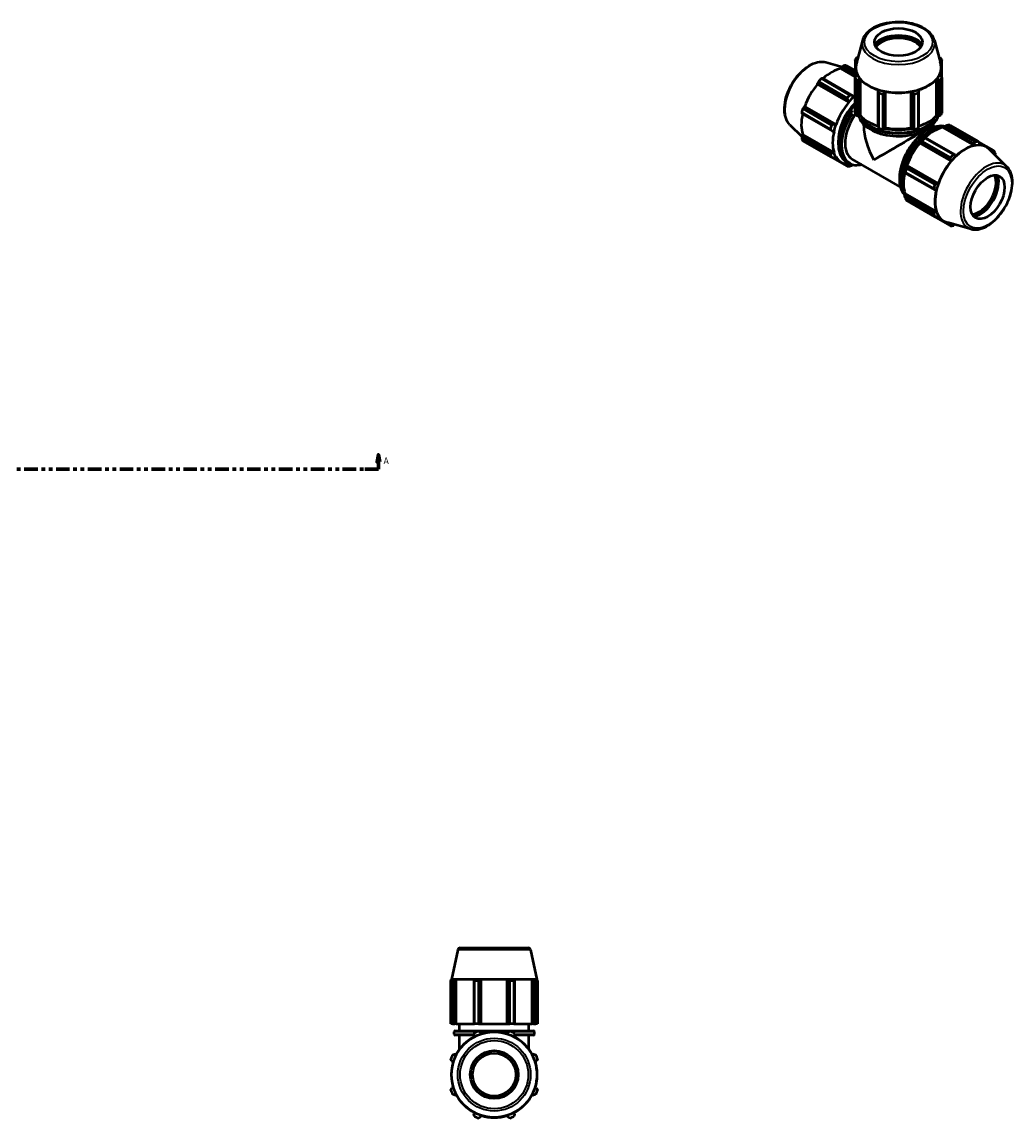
# Model space of a CAD drawing. Header units: inches. Extents: x 0.1 to 63.5, y -23.5 to 45.1.
# Tile 7 of 7: x 36.4 to 63.5, y 15.2 to 45.1. Entities that reach past the tile are written whole.
import ezdxf

# ---------------------------------------------------------------- set-up
doc = ezdxf.new("R2010")
doc.units = ezdxf.units.IN
doc.header["$MEASUREMENT"] = 0
doc.linetypes.add('DOUBLE_DASH_CHAIN', pattern=[1.2403, 0.6614, -0.0827, 0.1654, -0.0827, 0.1654, -0.0827])
for name, color, linetype, lineweight in [('Section Line (ANSI)', 7, 'DOUBLE_DASH_CHAIN', 70), ('Visible (ANSI)', 7, 'Continuous', 50), ('Visible Narrow (ANSI)', 7, 'Continuous', 35)]:
    doc.layers.add(name, color=color, linetype=linetype, lineweight=lineweight)
doc.styles.add('Label Text (ANSI)', font='tahoma.ttf')

# ---------------------------------------------------------------- blocks, each defined once
blk = doc.blocks.new('2dTransSection0')
at = {"layer": 'Section Line (ANSI)', "linetype": 'Continuous'}
for p, q in [((20.794, 33.322), (20.754, 33.125)), ((20.794, 33.125), (20.794, 33.322)), ((20.833, 33.125), (20.794, 33.322)), ((46.122, 33.322), (46.083, 33.125)), ((46.122, 33.125), (46.122, 33.322)), ((46.161, 33.125), (46.122, 33.322)), ((20.754, 33.125), (20.833, 33.125)), ((20.794, 32.929), (20.794, 33.125)), ((20.794, 32.929), (21.168, 32.929)), ((45.748, 32.929), (46.122, 32.929)), ((46.083, 33.125), (46.161, 33.125)), ((46.122, 32.929), (46.122, 33.125))]:
    blk.add_line(p, q, dxfattribs=at)
at = {"layer": 'Section Line (ANSI)', "linetype": 'DOUBLE_DASH_CHAIN', "ltscale": 0.558869}
blk.add_line((20.794, 32.929), (46.122, 32.929), dxfattribs=at)
at = {"layer": 'Section Line (ANSI)', "linetype": 'Continuous', "flags": 128}
for points in [[(20.833, 33.125), (20.794, 33.322), (20.754, 33.125), (20.833, 33.125)], [(46.161, 33.125), (46.122, 33.322), (46.083, 33.125), (46.161, 33.125)]]:
    blk.add_lwpolyline(points, dxfattribs=at)
at = {"layer": 'Section Line (ANSI)'}
for points in [[(20.833, 33.125), (20.794, 33.322), (20.754, 33.125), (20.833, 33.125)], [(46.161, 33.125), (46.122, 33.322), (46.083, 33.125), (46.161, 33.125)]]:
    blk.add_solid(points, dxfattribs=at)
at = {"layer": 'Section Line (ANSI)', "char_height": 0.18, "attachment_point": 7, "style": 'Label Text (ANSI)'}
for insert in [(20.504, 33.066), (46.259, 33.066)]:
    blk.add_mtext('A', dxfattribs=dict(at, insert=insert))

msp = doc.modelspace()

# ---------------------------------------------------------------- linework, layer by layer
at = {"layer": 'Visible (ANSI)'}
for p, q in [((59.3376, 44.6296), (59.1668, 43.9797)), ((61.3038, 44.6296), (61.4747, 43.9797)), ((58.337, 44.0342), (58.7864, 43.9124)), ((59.1352, 44.1001), (59.1352, 43.6087)), ((59.1671, 44.0773), (59.1931, 44.0798)), ((59.1671, 43.9963), (59.1671, 44.0773)), ((61.4484, 44.0798), (61.4743, 44.0773)), ((61.4743, 44.0773), (61.4743, 43.9963)), ((61.5063, 43.6087), (61.5063, 44.1001)), ((58.7466, 43.8647), (58.7633, 43.8938)), ((59.1352, 43.6409), (58.7466, 43.8647)), ((58.7633, 43.8938), (59.1352, 43.6797)), ((59.1352, 43.757), (58.8194, 43.9388)), ((58.8972, 43.9464), (59.1352, 43.8093)), ((59.1489, 43.6302), (59.1489, 43.8779)), ((61.4925, 43.6302), (61.4925, 43.8779)), ((58.1112, 43.4523), (58.9399, 42.975)), ((58.1149, 43.437), (58.1112, 43.4523)), ((58.9701, 42.9445), (58.1149, 43.437)), ((58.9198, 43.0593), (58.1383, 43.5093)), ((58.216, 43.5914), (58.9976, 43.1413)), ((59.0777, 43.1203), (58.2489, 43.5975)), ((59.1352, 42.6434), (59.1352, 43.6087)), ((59.2032, 43.675), (59.1671, 43.6584)), ((59.1807, 43.5454), (59.1807, 42.58)), ((59.2478, 43.5462), (59.2813, 43.5663)), ((59.2478, 42.5674), (59.2478, 43.5462)), ((59.2813, 42.5775), (59.2813, 43.5663)), ((61.3601, 42.5775), (61.3601, 43.5663)), ((61.3601, 43.5663), (61.3937, 43.5462)), ((61.3937, 43.5462), (61.3937, 42.5674)), ((61.4743, 43.6584), (61.4383, 43.675)), ((61.4607, 42.58), (61.4607, 43.5454)), ((61.5063, 43.6087), (61.5063, 42.6434)), ((59.1009, 43.0935), (59.0777, 43.1203)), ((59.7796, 43.2793), (59.7622, 43.25)), ((59.7622, 43.25), (59.7622, 42.2712)), ((59.7841, 42.2326), (59.7841, 43.198)), ((59.8941, 43.1717), (59.8941, 42.2063)), ((59.957, 43.2035), (59.9684, 43.2343)), ((59.957, 42.2247), (59.957, 43.2035)), ((59.9684, 42.2455), (59.9684, 43.2343)), ((60.6731, 42.2455), (60.6731, 43.2343)), ((60.6731, 43.2343), (60.6845, 43.2035)), ((60.6845, 43.2035), (60.6845, 42.2247)), ((60.7474, 42.2063), (60.7474, 43.1717)), ((60.8574, 43.198), (60.8574, 42.2326)), ((60.8793, 43.25), (60.8618, 43.2793)), ((60.8793, 42.2712), (60.8793, 43.25)), ((57.7475, 42.8223), (57.7625, 42.8266)), ((58.5762, 42.345), (57.7475, 42.8223)), ((58.6177, 42.3341), (57.7625, 42.8266)), ((58.9399, 42.975), (58.966, 42.9512)), ((58.966, 42.9512), (58.9701, 42.9445)), ((59.1035, 43.0852), (59.1009, 43.0935)), ((58.4609, 42.2118), (57.6794, 42.6619)), ((57.6904, 42.6301), (58.5191, 42.1529)), ((57.7116, 42.7704), (58.4931, 42.3203)), ((59.1807, 42.58), (59.2478, 42.5674)), ((59.2813, 42.5775), (59.2478, 42.5674)), ((61.3937, 42.5674), (61.3601, 42.5775)), ((61.3937, 42.5674), (61.4607, 42.58)), ((57.3559, 42.3306), (57.6856, 42.0044)), ((58.6098, 42.3343), (58.5762, 42.345)), ((58.6177, 42.3341), (58.6098, 42.3343)), ((59.3757, 42.3039), (59.3757, 42.3347)), ((59.7622, 42.2712), (59.7841, 42.2326)), ((59.8941, 42.2063), (59.957, 42.2247)), ((59.9684, 42.2455), (59.957, 42.2247)), ((60.6845, 42.2247), (60.6731, 42.2455)), ((60.6845, 42.2247), (60.7474, 42.2063)), ((60.8574, 42.2326), (60.8793, 42.2712)), ((61.2657, 42.3039), (61.2657, 42.3347)), ((61.3155, 42.2752), (61.2657, 42.3039)), ((61.5379, 42.2573), (61.5406, 42.2686)), ((61.5379, 42.2573), (62.3931, 41.7648)), ((61.5406, 42.2686), (61.5638, 42.2811)), ((61.5638, 42.2811), (62.3925, 41.8039)), ((62.4254, 41.8623), (61.6439, 42.3123)), ((61.7217, 42.3199), (62.5032, 41.8698)), ((57.6794, 41.9643), (58.4609, 41.5142)), ((57.6904, 42.0354), (57.7072, 42.0644)), ((58.5191, 41.5582), (57.6904, 42.0354)), ((58.5625, 41.5719), (57.7072, 42.0644)), ((58.5191, 42.1529), (58.554, 42.1462)), ((58.554, 42.1462), (58.5625, 42.148)), ((61.0494, 41.9849), (61.0369, 41.9786)), ((61.0405, 41.9649), (61.822, 41.5148)), ((61.8781, 41.5077), (61.0494, 41.9849)), ((58.4931, 41.4429), (57.7116, 41.8929)), ((58.1383, 41.6453), (58.9198, 41.1953)), ((60.902, 41.8363), (60.9116, 41.8396)), ((60.9062, 41.8296), (60.902, 41.8363)), ((60.9062, 41.8296), (61.7614, 41.3371)), ((60.9116, 41.8396), (61.7404, 41.3624)), ((61.7443, 41.4328), (60.9627, 41.8828)), ((62.3925, 41.8039), (62.3931, 41.7648)), ((62.9298, 41.6222), (62.5046, 41.8671)), ((62.5156, 41.8459), (62.7288, 41.7231)), ((62.5266, 41.7777), (62.5302, 41.8172)), ((63.2855, 41.1846), (62.8089, 41.6562)), ((62.8243, 41.6463), (62.894, 41.6061)), ((62.894, 41.6061), (62.8832, 41.5826)), ((58.554, 41.5639), (58.5191, 41.5582)), ((58.7679, 41.2996), (58.5271, 41.4383)), ((58.5625, 41.5719), (58.554, 41.5639)), ((58.5762, 41.4318), (58.6098, 41.4401)), ((58.6098, 41.4401), (58.6177, 41.4494)), ((60.3723, 40.6374), (59.0602, 41.3929)), ((61.7404, 41.3624), (61.7614, 41.3371)), ((61.8948, 41.4778), (61.8781, 41.5077)), ((58.9399, 41.2207), (58.8777, 41.2565)), ((58.9662, 41.2726), (58.9218, 41.2982)), ((58.966, 41.2334), (58.9399, 41.2207)), ((58.9701, 41.2449), (58.966, 41.2334)), ((60.49, 41.0313), (60.4908, 41.0175)), ((60.4908, 41.0175), (61.3196, 40.5402)), ((61.2854, 40.5853), (60.5039, 41.0354)), ((60.5361, 41.1439), (61.3176, 40.6938)), ((60.5479, 41.2096), (60.5459, 41.2194)), ((60.5459, 41.2194), (60.5538, 41.2192)), ((61.3766, 40.7324), (60.5479, 41.2096)), ((60.5538, 41.2192), (61.409, 40.7267)), ((61.409, 40.7267), (61.3766, 40.7324)), ((60.49, 40.449), (60.4985, 40.457)), ((60.4908, 40.4227), (60.49, 40.449)), ((61.3196, 39.9455), (60.4908, 40.4227)), ((60.4985, 40.457), (61.3537, 39.9645)), ((61.3196, 40.5402), (61.3537, 40.5406)), ((60.5039, 40.3378), (61.2854, 39.8877)), ((61.3176, 39.8164), (60.5361, 40.2664)), ((60.9627, 40.0188), (61.7443, 39.5688)), ((61.3537, 39.9645), (61.3196, 39.9455)), ((61.3417, 39.8174), (61.5592, 39.6922)), ((61.3766, 39.8191), (61.409, 39.842)), ((62.3045, 39.4809), (61.6573, 39.6564)), ((61.7404, 39.608), (61.669, 39.6491)), ((61.7558, 39.6297), (61.7404, 39.608)), ((48.2881, 19.804), (48.1152, 18.991)), ((48.3522, 19.856), (50.2126, 19.856)), ((50.2767, 19.804), (50.4495, 18.991)), ((48.1424, 18.9608), (48.0968, 18.9608)), ((48.0968, 17.78), (48.0968, 18.9608)), ((48.1152, 18.991), (48.1106, 18.9894)), ((48.1648, 18.9894), (48.1106, 18.9894)), ((48.1106, 18.9679), (48.1106, 18.9894)), ((50.4495, 18.991), (48.1152, 18.991)), ((48.1648, 18.9894), (48.1288, 18.9772)), ((48.1424, 18.9608), (48.1424, 17.78)), ((48.2094, 18.9772), (48.243, 18.9894)), ((48.2094, 17.78), (48.2094, 18.9772)), ((48.243, 17.78), (48.243, 18.9894)), ((48.7413, 18.9894), (48.243, 18.9894)), ((48.7413, 18.9894), (48.7238, 18.9772)), ((48.7238, 18.9772), (48.7238, 17.78)), ((48.8557, 18.9608), (48.7457, 18.9608)), ((48.7457, 17.78), (48.7457, 18.9608)), ((48.8557, 18.9608), (48.8557, 17.78)), ((48.9186, 18.9772), (48.93, 18.9894)), ((48.9186, 17.78), (48.9186, 18.9772)), ((48.93, 17.78), (48.93, 18.9894)), ((49.6347, 18.9894), (48.93, 18.9894)), ((49.6347, 17.78), (49.6347, 18.9894)), ((49.6347, 18.9894), (49.6461, 18.9772)), ((49.6461, 18.9772), (49.6461, 17.78)), ((49.819, 18.9608), (49.709, 18.9608)), ((49.709, 17.78), (49.709, 18.9608)), ((49.819, 18.9608), (49.819, 17.78)), ((49.8409, 18.9772), (49.8235, 18.9894)), ((50.3218, 18.9894), (49.8235, 18.9894)), ((49.8409, 17.78), (49.8409, 18.9772)), ((50.3218, 17.78), (50.3218, 18.9894)), ((50.3218, 18.9894), (50.3553, 18.9772)), ((50.3553, 18.9772), (50.3553, 17.78)), ((50.436, 18.9772), (50.3999, 18.9894)), ((50.4542, 18.9894), (50.3999, 18.9894)), ((50.4679, 18.9608), (50.4224, 18.9608)), ((50.4224, 17.78), (50.4224, 18.9608)), ((50.4495, 18.991), (50.4542, 18.9894)), ((50.4542, 18.9679), (50.4542, 18.9894)), ((50.4679, 18.9608), (50.4679, 17.78)), ((48.1424, 17.78), (48.0968, 17.78)), ((48.1424, 17.78), (48.2094, 17.78)), ((48.243, 17.78), (48.2094, 17.78)), ((48.243, 17.78), (48.7238, 17.78)), ((48.3374, 17.5908), (48.3374, 17.78)), ((48.7238, 17.78), (48.7457, 17.78)), ((48.8557, 17.78), (48.7457, 17.78)), ((48.8557, 17.78), (48.9186, 17.78)), ((48.93, 17.78), (48.9186, 17.78)), ((48.93, 17.78), (49.6347, 17.78)), ((49.6461, 17.78), (49.6347, 17.78)), ((49.6461, 17.78), (49.709, 17.78)), ((49.819, 17.78), (49.709, 17.78)), ((49.819, 17.78), (49.8409, 17.78)), ((49.8409, 17.78), (50.3218, 17.78)), ((50.2274, 17.5908), (50.2274, 17.78)), ((50.3553, 17.78), (50.3218, 17.78)), ((50.3553, 17.78), (50.4224, 17.78)), ((50.4679, 17.78), (50.4224, 17.78)), ((48.1862, 17.5016), (48.1862, 17.5645)), ((48.2124, 17.5908), (50.3524, 17.5908)), ((48.726, 17.4754), (48.2124, 17.4754)), ((48.3374, 17.0888), (48.3374, 17.4754)), ((48.7238, 17.4689), (48.7413, 17.4354)), ((48.93, 17.5135), (48.9186, 17.5496)), ((49.6461, 17.5496), (49.6347, 17.5135)), ((49.8235, 17.4354), (49.8409, 17.4689)), ((50.3524, 17.4754), (49.8388, 17.4754)), ((50.2274, 17.0888), (50.2274, 17.4754)), ((50.3786, 17.5016), (50.3786, 17.5645)), ((48.1288, 16.7597), (48.1648, 16.7483)), ((48.243, 16.937), (48.2094, 16.9545)), ((50.3553, 16.9545), (50.3218, 16.937)), ((50.3999, 16.7483), (50.436, 16.7597)), ((48.1648, 16.0436), (48.1288, 16.0322)), ((50.436, 16.0322), (50.3999, 16.0436)), ((48.2094, 15.8374), (48.243, 15.8549)), ((50.3218, 15.8549), (50.3553, 15.8374)), ((48.7413, 15.3566), (48.7238, 15.323)), ((48.9186, 15.2423), (48.93, 15.2784)), ((49.6347, 15.2784), (49.6461, 15.2423)), ((49.8409, 15.323), (49.8235, 15.3566))]:
    msp.add_line(p, q, dxfattribs=at)
for radius in [1.1671, 0.6555, 0.59]:
    msp.add_circle((49.2824, 16.396), radius, dxfattribs=at)
for centre, radius, start, end in [((48.3522, 19.7904), 0.0656, 90, 168), ((50.2126, 19.7904), 0.0656, 12, 90), ((48.2124, 17.5645), 0.0262, 90, 180), ((48.2124, 17.5016), 0.0262, 180, 270), ((49.2824, 16.396), 1.1718, 117.5, 152.5), ((49.2824, 16.396), 1.26, 109.79198, 115.20802), ((49.2824, 16.396), 1.1718, 72.5, 107.5), ((49.2824, 16.396), 1.26, 64.79198, 70.20802), ((49.2824, 16.396), 1.1718, 27.5, 62.5), ((50.3524, 17.5645), 0.0262, 0, 90), ((50.3524, 17.5016), 0.0262, 270, 0), ((49.2824, 16.396), 1.26, 154.79198, 160.20802), ((49.2824, 16.396), 1.26, 19.79198, 25.20802), ((49.2824, 16.396), 1.1718, 162.5, 197.5), ((49.2824, 16.396), 1.1718, 342.5, 17.5), ((49.2824, 16.396), 1.26, 199.79198, 205.20802), ((49.2824, 16.396), 1.26, 334.79198, 340.20802), ((49.2824, 16.396), 1.1718, 207.5, 242.5), ((49.2824, 16.396), 1.1718, 297.5, 332.5), ((49.2824, 16.396), 1.1718, 252.5, 287.5), ((49.2824, 16.396), 1.26, 244.79198, 250.20802), ((49.2824, 16.396), 1.26, 289.79198, 295.20802)]:
    msp.add_arc(centre, radius, start, end, dxfattribs=at)
for centre, major_axis, ratio in [((60.3207, 44.5863), (0.6555, 0), 0.5758617), ((62.7567, 40.3548), (0.3271, 0.5681), 0.5780931)]:
    msp.add_ellipse(centre, major_axis=major_axis, ratio=ratio, dxfattribs=at)
for centre, major_axis, ratio, start_param, end_param in [((60.3207, 44.3506), (-0.7168, 0), 0.5758617, 3.5848189, 5.839959), ((60.3207, 44.3506), (-0.6948, 0), 0.5758617, 3.5399689, 5.884809), ((60.3207, 44.3184), (-0.6555, 0), 0.5758617, 3.5043184, 5.9204596), ((60.3207, 43.8779), (-1.1718, 0), 0.5758617, 6.0467253, 6.5886179), ((60.3207, 43.8544), (-1.26, 0), 0.5758617, 5.8432224, 5.93775), ((60.3207, 43.8779), (1.1718, 0), 0.5758617, 5.9777527, 6.5196453), ((60.3207, 43.8544), (1.26, 0), 0.5758617, 0.3454353, 0.4399629), ((58.4975, 42.8075), (0.5848, 1.0155), 0.5780931, 0.4780318, 1.0719493), ((58.5177, 42.7958), (0.6288, 1.0919), 0.5780931, 0.3435016, 0.4380292), ((60.3207, 43.8791), (-1.1671, 0), 0.5758617, 6.1329002, 9.5750631), ((58.4975, 42.8075), (0.5848, 1.0155), 0.5780931, 1.26343, 1.8742952), ((58.5177, 42.7958), (0.6288, 1.0919), 0.5780931, 1.1288997, 1.2234273), ((60.3207, 43.8544), (-1.26, 0), 0.5758617, 0.3454353, 0.4399629), ((60.3207, 43.8779), (1.1718, 0), 0.5758617, 3.6215582, 4.2324234), ((60.3207, 43.8779), (1.1718, 0), 0.5758617, 5.1923545, 5.8032198), ((60.3207, 43.8544), (1.26, 0), 0.5758617, 5.8432224, 5.93775), ((59.2992, 42.3458), (-0.6288, -1.0919), 0.5780931, 4.2704924, 4.36502), ((59.3527, 42.315), (-0.5848, -1.0155), 0.5780931, 4.1907143, 4.2304897), ((60.3207, 43.8544), (1.26, 0), 0.5758617, 4.2724261, 4.3669537), ((60.3207, 43.8779), (1.1718, 0), 0.5758617, 4.4069564, 5.0178216), ((60.3207, 43.8544), (1.26, 0), 0.5758617, 5.0578243, 5.1523519), ((59.3527, 42.315), (-0.5848, -1.0155), 0.5780931, 4.4050227, 5.0158879), ((59.3527, 42.315), (0.4716, 0.8189), 0.5780931, 1.1150619, 2.4441658), ((59.3527, 42.315), (0.5911, 1.0264), 0.5780931, 1.0888971, 1.26343), ((58.4975, 42.8075), (0.5848, 1.0155), 0.5780931, 2.0656152, 2.6596934), ((58.5177, 42.7958), (0.6288, 1.0919), 0.5780931, 1.9142979, 2.0088255), ((59.5318, 42.2119), (-0.4716, -0.8189), 0.5780931, 4.5366396, 6.2831853), ((60.3207, 42.8891), (-1.26, 0), 0.5758617, 0.3454353, 0.4399629), ((60.3207, 42.8891), (-1.1718, 0), 0.5758617, 0.4799655, 1.0739634), ((60.3207, 42.8891), (-1.1718, 0), 0.5758617, 2.0676292, 2.6616271), ((60.3207, 42.8891), (1.26, 0), 0.5758617, 5.8432224, 5.93775), ((59.2992, 42.3458), (-0.6288, -1.0919), 0.5780931, 5.0558906, 5.1504181), ((59.3527, 42.315), (0.5911, 1.0264), 0.5780931, 1.8742952, 2.0488282), ((60.3207, 41.7576), (-0.6689, 1.157), 0.5769785, 0.7844313, 1.5698295), ((60.3207, 42.7344), (0.945, 0), 0.5758617, 4.0748498, 4.0800437), ((60.3207, 42.8891), (1.26, 0), 0.5758617, 4.2724261, 4.3669537), ((60.3207, 42.7344), (0.945, 0), 0.5758617, 4.3213796, 5.1033984), ((60.3207, 42.8891), (-1.1718, 0), 0.5758617, 1.2653637, 1.8762289), ((60.3207, 42.8891), (1.26, 0), 0.5758617, 5.0578243, 5.1523519), ((60.3207, 42.7344), (0.945, 0), 0.5758617, 5.3447343, 5.3499282), ((61.2888, 41.2001), (0.5848, 1.0155), 0.5780931, 0.4780318, 1.0719493), ((60.3207, 41.7576), (0.945, 0.5463), 0.0016725, 0.0009668, 0.5651548), ((61.3422, 41.1693), (0.6288, 1.0919), 0.5780931, 0.3435016, 0.4380292), ((58.5177, 42.7958), (-0.6288, -1.0919), 0.5780931, 5.8412887, 5.9358163), ((59.3527, 42.315), (-0.5848, -1.0155), 0.5780931, 5.1904208, 5.8012861), ((60.3207, 41.7576), (0.945, 0.5463), 0.0016725, 0.6711016, 2.3552276), ((61.2888, 41.2001), (-0.5911, -1.0264), 0.5780931, 4.2304897, 4.4050227), ((61.3422, 41.1693), (0.6288, 1.0919), 0.5780931, 1.1288997, 1.2234273), ((61.2888, 41.2001), (0.5848, 1.0155), 0.5780931, 1.26343, 1.8742952), ((62.1451, 40.707), (0.5824, 1.0114), 0.5780931, 6.1320197, 9.5759436), ((62.144, 40.7076), (-0.5848, -1.0155), 0.5780931, 3.6196245, 4.2304897), ((62.1237, 40.7193), (0.6288, 1.0919), 0.5780931, 0.3435016, 0.4380292), ((62.144, 40.7076), (0.5848, 1.0155), 0.5780931, 6.0458448, 6.5866842), ((62.1237, 40.7193), (0.6288, 1.0919), 0.5780931, 5.8412887, 5.9358163), ((59.2992, 42.3458), (-0.6288, -1.0919), 0.5780931, 5.8412887, 5.9358163), ((59.3527, 42.315), (-0.5911, -1.0264), 0.5780931, 5.8012861, 5.975819), ((59.3527, 42.315), (-0.5848, -1.0155), 0.5780931, 5.975819, 6.5866842), ((62.144, 40.7076), (-0.5848, -1.0155), 0.5780931, 4.4050227, 5.0158879), ((62.1237, 40.7193), (-0.6288, -1.0919), 0.5780931, 4.2704924, 4.36502), ((59.2992, 42.3458), (-0.6288, -1.0919), 0.5780931, 0.3435016, 0.4380292), ((59.3527, 42.315), (-0.5911, -1.0264), 0.5780931, 0.3034989, 0.4102647), ((61.2888, 41.2001), (0.5848, 1.0155), 0.5780931, 2.0656152, 2.6596934), ((61.2888, 41.2001), (-0.5911, -1.0264), 0.5780931, 5.0158879, 5.1904208), ((61.3422, 41.1693), (0.6288, 1.0919), 0.5780931, 1.9142979, 2.0088255), ((62.525, 40.4882), (0.3271, 0.5681), 0.5780931, 3.5021254, 5.9226525), ((62.5528, 40.4722), (0.3467, 0.6021), 0.5780931, 3.5387108, 5.8860671), ((62.5528, 40.4722), (0.3577, 0.6212), 0.5780931, 3.5839144, 5.8408635), ((62.1237, 40.7193), (-0.6288, -1.0919), 0.5780931, 5.0558906, 5.1504181), ((62.144, 40.7076), (-0.5848, -1.0155), 0.5780931, 5.1904208, 5.8012861), ((61.3422, 41.1693), (-0.6288, -1.0919), 0.5780931, 5.8412887, 5.9358163), ((62.1237, 40.7193), (-0.6288, -1.0919), 0.5780931, 5.8412887, 5.9358163), ((62.144, 40.7076), (-0.5848, -1.0155), 0.5780931, 5.975819, 6.5205258), ((62.1237, 40.7193), (-0.6288, -1.0919), 0.5780931, 0.3435016, 0.4380292)]:
    msp.add_ellipse(centre, major_axis=major_axis, ratio=ratio, start_param=start_param, end_param=end_param, dxfattribs=at)
for points, knots in [([(61.3038, 44.6296), (61.2877, 44.691), (61.2563, 44.7495), (61.1651, 44.8609), (61.1028, 44.913), (60.9534, 45.0036), (60.8653, 45.0417), (60.6742, 45.0991), (60.5712, 45.1184), (60.3608, 45.1368), (60.2535, 45.1359), (60.0445, 45.1142), (59.9428, 45.0934), (59.7548, 45.0332), (59.6685, 44.9938), (59.5201, 44.899), (59.4581, 44.8436), (59.3772, 44.7342), (59.3517, 44.683), (59.3376, 44.6296)], [0.9356833, 0.9356833, 0.9356833, 0.9356833, 1.225932, 1.225932, 1.5445605, 1.5445605, 1.8755562, 1.8755562, 2.2057968, 2.2057968, 2.534489, 2.534489, 2.863256, 2.863256, 3.1936584, 3.1936584, 3.5244118, 3.5244118, 3.7767057, 3.7767057, 3.7767057, 3.7767057]), ([(57.3559, 42.3306), (57.3106, 42.3754), (57.2754, 42.432), (57.2242, 42.567), (57.2101, 42.6471), (57.206, 42.8221), (57.2169, 42.9175), (57.2625, 43.1119), (57.2971, 43.2108), (57.3863, 43.4023), (57.4407, 43.4949), (57.5639, 43.6651), (57.6328, 43.7427), (57.7791, 43.8753), (57.8564, 43.9303), (58.0129, 44.0112), (58.0921, 44.0371), (58.2271, 44.0522), (58.2839, 44.0486), (58.337, 44.0342)], [4.0762227, 4.0762227, 4.0762227, 4.0762227, 4.3668034, 4.3668034, 4.6854139, 4.6854139, 5.0163063, 5.0163063, 5.346508, 5.346508, 5.6751933, 5.6751933, 6.0039579, 6.0039579, 6.3343301, 6.3343301, 6.6649511, 6.6649511, 6.9154842, 6.9154842, 6.9154842, 6.9154842]), ([(58.9218, 41.2982), (58.8632, 41.332), (58.8137, 41.3813), (58.737, 41.5067), (58.7104, 41.5835), (58.6828, 41.7573), (58.6825, 41.855), (58.7085, 42.0602), (58.7349, 42.1678), (58.8115, 42.3819), (58.8617, 42.4883), (58.9807, 42.6895), (59.0495, 42.7842), (59.1278, 42.8724), (59.1315, 42.8765), (59.1352, 42.8805)], [3.9250571, 3.9250571, 3.9250571, 3.9250571, 4.2306753, 4.2306753, 4.5457224, 4.5457224, 4.8689627, 4.8689627, 5.192901, 5.192901, 5.5161623, 5.5161623, 5.8391605, 5.8391605, 5.8548856, 5.8548856, 5.8548856, 5.8548856]), ([(59.2356, 42.5697), (59.2445, 42.5336), (59.2584, 42.498), (59.313, 42.3984), (59.3662, 42.3373), (59.5031, 42.227), (59.5875, 42.1781), (59.7784, 42.0985), (59.8848, 42.0678), (60.1085, 42.0275), (60.2258, 42.0179), (60.4595, 42.0206), (60.5759, 42.0329), (60.7964, 42.0783), (60.9005, 42.1114), (61.0859, 42.1954), (61.1672, 42.2464), (61.2983, 42.3615), (61.3482, 42.4257), (61.3907, 42.5187), (61.3995, 42.544), (61.4058, 42.5697)], [4.0663879, 4.0663879, 4.0663879, 4.0663879, 4.232449, 4.232449, 4.5474887, 4.5474887, 4.8707819, 4.8707819, 5.1947409, 5.1947409, 5.5180062, 5.5180062, 5.8410045, 5.8410045, 6.1643428, 6.1643428, 6.4883694, 6.4883694, 6.8112004, 6.8112004, 6.9291864, 6.9291864, 6.9291864, 6.9291864]), ([(61.5709, 42.2839), (61.5407, 42.2912), (61.5092, 42.2952), (61.4021, 42.2977), (61.3224, 42.2822), (61.1582, 42.2188), (61.0735, 42.1701), (60.9091, 42.0445), (60.8292, 41.9677), (60.6825, 41.794), (60.6157, 41.6972), (60.5014, 41.4933), (60.454, 41.3862), (60.3835, 41.1724), (60.3603, 41.0656), (60.3409, 40.8628), (60.3446, 40.7668), (60.3794, 40.5956), (60.4104, 40.5203), (60.4659, 40.4427), (60.4786, 40.4272), (60.4923, 40.4128)], [5.6680925, 5.6680925, 5.6680925, 5.6680925, 5.8053391, 5.8053391, 6.1203861, 6.1203861, 6.4436264, 6.4436264, 6.7675647, 6.7675647, 7.0908261, 7.0908261, 7.4138242, 7.4138242, 7.7371577, 7.7371577, 8.0611605, 8.0611605, 8.3839333, 8.3839333, 8.4715176, 8.4715176, 8.4715176, 8.4715176]), ([(59.3259, 41.2399), (59.2584, 41.2218), (59.1926, 41.2153), (59.0713, 41.2269), (59.0156, 41.2442), (58.9662, 41.2726)], [3.40113123, 3.40113123, 3.40113123, 3.40113123, 3.66767693, 3.66767693, 3.92505711, 3.92505711, 3.92505711, 3.92505711]), ([(62.3045, 39.4809), (62.366, 39.4642), (62.4326, 39.4622), (62.5751, 39.4856), (62.6515, 39.5137), (62.8049, 39.5979), (62.8819, 39.6552), (63.0271, 39.7922), (63.0953, 39.8719), (63.2161, 40.0451), (63.2689, 40.1386), (63.3542, 40.3307), (63.3868, 40.4292), (63.4281, 40.6223), (63.4369, 40.7168), (63.4283, 40.8927), (63.4109, 40.9742), (63.3562, 41.0985), (63.3246, 41.1459), (63.2855, 41.1846)], [2.5092938, 2.5092938, 2.5092938, 2.5092938, 2.7998745, 2.7998745, 3.118485, 3.118485, 3.4493773, 3.4493773, 3.7795791, 3.7795791, 4.1082644, 4.1082644, 4.437029, 4.437029, 4.7674011, 4.7674011, 5.0980222, 5.0980222, 5.3485553, 5.3485553, 5.3485553, 5.3485553])]:
    msp.add_open_spline(points, degree=3, knots=knots, dxfattribs=at)
for points, weights in [([(59.1671, 44.0773), (59.1515, 44.0886), (59.1352, 44.1001)], [1.00074428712, 1.00078063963, 1]), ([(59.1807, 44.1635), (59.2001, 44.171), (59.219, 44.1784)], [1, 1.00044131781, 1.00062152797]), ([(61.4225, 44.1784), (61.4414, 44.171), (61.4607, 44.1635)], [1.00062152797, 1.00044131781, 1]), ([(61.5063, 44.1001), (61.49, 44.0886), (61.4743, 44.0773)], [1, 1.00078063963, 1.00074428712]), ([(58.8194, 43.9388), (58.7907, 43.9159), (58.7633, 43.8938)], [1, 1.00078063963, 1.00074428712]), ([(58.1383, 43.5093), (58.1243, 43.4803), (58.1112, 43.4523)], [1, 1.00078063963, 1.00074428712]), ([(58.2489, 43.5975), (58.2327, 43.5946), (58.216, 43.5914)], [1.00074428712, 1.00078063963, 1]), ([(59.1352, 43.6087), (59.1515, 43.6342), (59.1671, 43.6584)], [1, 1.00078063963, 1.00074428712]), ([(59.2478, 43.5462), (59.2149, 43.5459), (59.1807, 43.5454)], [1.00074428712, 1.00078063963, 1]), ([(61.4607, 43.5454), (61.4265, 43.5459), (61.3937, 43.5462)], [1, 1.00078063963, 1.00074428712]), ([(61.4743, 43.6584), (61.49, 43.6342), (61.5063, 43.6087)], [1.00074428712, 1.00078063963, 1]), ([(59.0777, 43.1203), (59.0388, 43.1304), (58.9976, 43.1413)], [1.00606114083, 1.011591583, 1.01632209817]), ([(59.7841, 43.198), (59.7729, 43.2246), (59.7622, 43.25)], [1, 1.00078063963, 1.00074428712]), ([(59.957, 43.2035), (59.9262, 43.1881), (59.8941, 43.1717)], [1.00074428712, 1.00078063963, 1]), ([(60.7474, 43.1717), (60.7153, 43.1881), (60.6845, 43.2035)], [1, 1.00078063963, 1.00074428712]), ([(60.8793, 43.25), (60.8685, 43.2246), (60.8574, 43.198)], [1.00074428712, 1.00078063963, 1]), ([(57.7475, 42.8223), (57.7298, 42.7969), (57.7116, 42.7704)], [1.00074428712, 1.00078063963, 1]), ([(58.9198, 43.0593), (58.9304, 43.0161), (58.9399, 42.975)], [1.01632209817, 1.011591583, 1.00606114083]), ([(57.6794, 42.6619), (57.6849, 42.6458), (57.6904, 42.6301)], [1, 1.00078063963, 1.00074428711]), ([(58.4609, 42.2118), (58.491, 42.1816), (58.5191, 42.1529)], [1.01632209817, 1.011591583, 1.00606114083]), ([(58.5762, 42.345), (58.5359, 42.3327), (58.4931, 42.3203)], [1.00606114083, 1.011591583, 1.01632209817]), ([(61.5638, 42.2811), (61.6027, 42.2966), (61.6439, 42.3123)], [1.00606114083, 1.011591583, 1.01632209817]), ([(57.6904, 42.0354), (57.6849, 42.0006), (57.6794, 41.9643)], [1.00074428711, 1.00078063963, 1]), ([(61.0405, 41.9649), (61.0447, 41.9753), (61.0494, 41.9849)], [1.01632209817, 1.011591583, 1.00606114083]), ([(58.1369, 41.648), (58.1376, 41.6467), (58.1383, 41.6453)], [1.00007665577, 1.00003936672, 1]), ([(60.9116, 41.8396), (60.9363, 41.861), (60.9627, 41.8828)], [1.00606114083, 1.011591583, 1.01632209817]), ([(62.3925, 41.8039), (62.4087, 41.8324), (62.4254, 41.8623)], [1.00074428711, 1.00078063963, 1]), ([(62.5032, 41.8698), (62.5171, 41.8429), (62.5302, 41.8172)], [1, 1.00078063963, 1.00074428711]), ([(62.894, 41.6061), (62.9117, 41.614), (62.9298, 41.6222)], [1.00074428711, 1.00078063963, 1]), ([(58.5191, 41.5582), (58.491, 41.5365), (58.4609, 41.5142)], [1.00606114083, 1.011591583, 1.01632209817]), ([(58.4931, 41.4429), (58.5359, 41.437), (58.5762, 41.4318)], [1.01632209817, 1.011591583, 1.00606114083]), ([(61.7404, 41.3624), (61.7424, 41.3968), (61.7443, 41.4328)], [1.00074428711, 1.00078063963, 1]), ([(61.822, 41.5148), (61.8508, 41.5111), (61.8781, 41.5077)], [1, 1.00078063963, 1.00074428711]), ([(62.962, 41.5509), (62.959, 41.5305), (62.9559, 41.5107)], [1, 1.00043608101, 1.00061721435]), ([(58.9399, 41.2207), (58.9304, 41.208), (58.9198, 41.1953)], [1.00606114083, 1.011591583, 1.01632209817]), ([(58.9976, 41.2028), (59.035, 41.2171), (59.0706, 41.2312)], [1.01632209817, 1.01202073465, 1.00705799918]), ([(60.4908, 41.0175), (60.4969, 41.0264), (60.5039, 41.0354)], [1.00606114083, 1.011591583, 1.01632209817]), ([(60.5361, 41.1439), (60.5418, 41.1776), (60.5479, 41.2096)], [1.01632209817, 1.011591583, 1.00606114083]), ([(61.3176, 40.6938), (61.3478, 40.7134), (61.3766, 40.7324)], [1, 1.00078063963, 1.00074428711]), ([(60.5039, 40.3378), (60.4969, 40.3813), (60.4908, 40.4227)], [1.01632209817, 1.011591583, 1.00606114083]), ([(61.3196, 40.5402), (61.3029, 40.5623), (61.2854, 40.5853)], [1.00074428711, 1.00078063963, 1]), ([(60.9627, 40.0188), (60.9614, 40.0205), (60.9601, 40.0222)], [1.01632209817, 1.01608230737, 1.01584046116]), ([(61.2854, 39.8877), (61.3029, 39.9171), (61.3196, 39.9455)], [1, 1.00078063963, 1.00074428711]), ([(61.3766, 39.8191), (61.3478, 39.8177), (61.3176, 39.8164)], [1.00074428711, 1.00078063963, 1]), ([(61.7443, 39.5688), (61.7424, 39.5887), (61.7404, 39.608)], [1, 1.00078063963, 1.00074428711]), ([(61.8551, 39.6028), (61.8388, 39.5897), (61.822, 39.5763)], [1.00063265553, 1.00045526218, 1]), ([(48.0968, 18.9608), (48.1131, 18.9693), (48.1288, 18.9772)], [1, 1.00078063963, 1.00074428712]), ([(48.2094, 18.9772), (48.1766, 18.9693), (48.1424, 18.9608)], [1.00074428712, 1.00078063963, 1]), ([(48.7457, 18.9608), (48.7346, 18.9693), (48.7238, 18.9772)], [1, 1.00078063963, 1.00074428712]), ([(48.9186, 18.9772), (48.8878, 18.9693), (48.8557, 18.9608)], [1.00074428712, 1.00078063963, 1]), ([(49.709, 18.9608), (49.6769, 18.9693), (49.6461, 18.9772)], [1, 1.00078063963, 1.00074428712]), ([(49.8409, 18.9772), (49.8302, 18.9693), (49.819, 18.9608)], [1.00074428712, 1.00078063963, 1]), ([(50.4224, 18.9608), (50.3882, 18.9693), (50.3553, 18.9772)], [1, 1.00078063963, 1.00074428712]), ([(50.436, 18.9772), (50.4516, 18.9693), (50.4679, 18.9608)], [1.00074428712, 1.00078063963, 1]), ([(48.7238, 17.4689), (48.7346, 17.5017), (48.7457, 17.536)], [1.00074428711, 1.00078063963, 1]), ([(48.8557, 17.5815), (48.8878, 17.5652), (48.9186, 17.5496)], [1, 1.00078063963, 1.00074428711]), ([(49.6461, 17.5496), (49.6769, 17.5652), (49.709, 17.5815)], [1.00074428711, 1.00078063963, 1]), ([(49.819, 17.536), (49.8302, 17.5017), (49.8409, 17.4689)], [1, 1.00078063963, 1.00074428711]), ([(48.1288, 16.7597), (48.1131, 16.7905), (48.0968, 16.8226)], [1.00074428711, 1.00078063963, 1]), ([(48.1424, 16.9326), (48.1766, 16.9438), (48.2094, 16.9545)], [1, 1.00078063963, 1.00074428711]), ([(50.3553, 16.9545), (50.3882, 16.9438), (50.4224, 16.9326)], [1.00074428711, 1.00078063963, 1]), ([(50.4679, 16.8226), (50.4516, 16.7905), (50.436, 16.7597)], [1, 1.00078063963, 1.00074428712]), ([(48.0968, 15.9693), (48.1131, 16.0014), (48.1288, 16.0322)], [1, 1.00078063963, 1.00074428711]), ([(50.436, 16.0322), (50.4516, 16.0014), (50.4679, 15.9693)], [1.00074428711, 1.00078063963, 1]), ([(48.2094, 15.8374), (48.1766, 15.8482), (48.1424, 15.8593)], [1.00074428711, 1.00078063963, 1]), ([(50.4224, 15.8593), (50.3882, 15.8482), (50.3553, 15.8374)], [1, 1.00078063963, 1.00074428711]), ([(48.7457, 15.256), (48.7346, 15.2902), (48.7238, 15.323)], [1, 1.00078063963, 1.00074428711]), ([(49.8409, 15.323), (49.8302, 15.2902), (49.819, 15.256)], [1.00074428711, 1.00078063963, 1]), ([(48.9186, 15.2423), (48.8878, 15.2267), (48.8557, 15.2104)], [1.00074428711, 1.00078063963, 1]), ([(49.709, 15.2104), (49.6769, 15.2267), (49.6461, 15.2423)], [1, 1.00078063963, 1.00074428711])]:
    msp.add_rational_spline(points, weights, degree=2, dxfattribs=at)
at = {"layer": 'Visible Narrow (ANSI)'}
for p, q in [((50.2644, 19.804), (48.3003, 19.804)), ((48.1877, 17.5016), (48.6856, 17.5016)), ((48.7562, 17.5645), (48.1879, 17.5645)), ((49.1799, 17.5645), (48.9039, 17.5645)), ((49.6608, 17.5645), (49.3849, 17.5645)), ((50.3768, 17.5645), (49.8085, 17.5645)), ((49.8792, 17.5016), (50.3771, 17.5016))]:
    msp.add_line(p, q, dxfattribs=at)
for radius in [0.9943, 0.9302]:
    msp.add_circle((49.2824, 16.396), radius, dxfattribs=at)
for centre, major_axis, ratio in [((60.3207, 44.5863), (-0.9302, 0), 0.5758617), ((62.7567, 40.3548), (-0.4642, -0.8061), 0.5780931)]:
    msp.add_ellipse(centre, major_axis=major_axis, ratio=ratio, dxfattribs=at)
for centre, major_axis, ratio, start_param, end_param in [((60.3207, 44.5438), (-0.9943, 0), 0.5758617, 0.021823, 3.1197696), ((57.9215, 43.1392), (-0.4962, -0.8616), 0.5780931, 3.4347213, 5.9900566), ((59.4688, 42.2482), (-0.547, -0.9499), 0.5780931, 4.4657144, 6.1875289), ((59.5133, 42.2225), (-0.547, -0.9499), 0.5780931, 4.5270876, 6.1907591), ((59.5318, 42.2119), (-0.534, -0.9272), 0.5780931, 4.5916612, 6.6566308), ((60.3207, 42.6615), (1.0962, 0), 0.5758617, 3.4302, 5.9945779), ((60.3207, 42.7129), (-1.0962, 0), 0.5758617, 0.3639883, 2.7776044), ((60.3207, 42.7344), (1.07, 0), 0.5758617, 3.5462098, 5.8785681), ((61.1282, 41.2926), (-0.547, -0.9499), 0.5780931, 3.4582959, 5.9649756), ((61.1726, 41.267), (0.547, 0.9499), 0.5780931, 0.4171121, 2.7202287), ((61.1912, 41.2563), (0.534, 0.9272), 0.5780931, 0.5838134, 2.5577792), ((62.72, 40.3759), (0.4962, 0.8616), 0.5780931, 0.0210306, 3.1205621)]:
    msp.add_ellipse(centre, major_axis=major_axis, ratio=ratio, start_param=start_param, end_param=end_param, dxfattribs=at)

# ---------------------------------------------------------------- block references
at = {"layer": 'Section Line (ANSI)'}
msp.add_blockref('2dTransSection0', (0, 0), dxfattribs=at)

doc.saveas('drawing.dxf')
